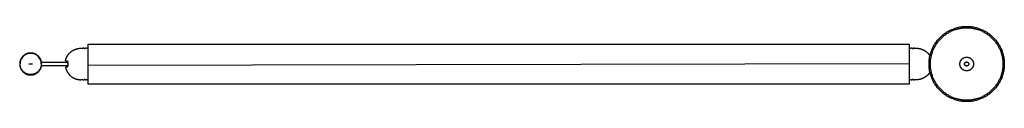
# Model space of a CAD drawing. Header units: millimetres. Extents: x 3513 to 4746, y 1100 to 3108.
# Tile 6 of 10: x 3513 to 4232, y 2675 to 2730. Entities that reach past the tile are written whole.
import ezdxf

# ---------------------------------------------------------------- set-up
doc = ezdxf.new("R2010")
doc.units = ezdxf.units.MM
doc.layers.add('Layer 01', color=7, linetype='Continuous')
doc.layers.add('Make2D$Visible$Curvas', color=7, linetype='Continuous')

msp = doc.modelspace()

# ---------------------------------------------------------------- linework, layer by layer
at = {"layer": 'Layer 01'}
msp.add_line((3562.55, 2701.67), (4162.55, 2702.77), dxfattribs=at)
at = {"layer": 'Make2D$Visible$Curvas', "color": 7, "lineweight": -3}
for points, weights, knots in [([(4176.99, 2702.44), (4176.99, 2729.94), (4204.49, 2729.94), (4231.99, 2729.94), (4231.99, 2702.44)], [1, 0.707106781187, 1, 0.707106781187, 1], [0, 0, 0, 43.196899, 43.196899, 86.393798, 86.393798, 86.393798]), ([(4177.99, 2702.44), (4177.99, 2728.94), (4204.49, 2728.94), (4230.99, 2728.94), (4230.99, 2702.44)], [1, 0.707106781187, 1, 0.707106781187, 1], [-83.252205, -83.252205, -83.252205, -41.626103, -41.626103, 0, 0, 0]), ([(3546.02, 2704.69), (3546.22, 2705.71), (3546.6, 2706.67), (3547.48, 2708.89), (3549.16, 2710.57), (3550.85, 2712.25), (3553.06, 2713.13), (3555.1, 2713.94), (3557.3, 2713.94)], [0.931934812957, 0.907122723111, 0.890165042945, 0.853553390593, 0.853553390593, 0.853553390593, 0.890165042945, 0.926776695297, 1], [2.355097, 2.355097, 2.355097, 4.387102, 4.387102, 9.150558, 9.150558, 13.914014, 13.914014, 18.301116, 18.301116, 18.301116]), ([(4167.8, 2713.94), (4169.99, 2713.94), (4172.03, 2713.13), (4174.24, 2712.25), (4175.93, 2710.57), (4176.92, 2709.58), (4177.64, 2708.39)], [1, 0.926776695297, 0.890165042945, 0.853553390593, 0.853553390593, 0.853553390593, 0.866140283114], [0, 0, 0, 4.387102, 4.387102, 9.150558, 9.150558, 11.943563, 11.943563, 11.943563]), ([(3528.64, 2702.44), (3528.64, 2710.47), (3520.61, 2710.47), (3512.58, 2710.47), (3512.58, 2702.44)], [1, 0.707106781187, 1, 0.707106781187, 1], [-25.227655, -25.227655, -25.227655, -12.613827, -12.613827, 0, 0, 0]), ([(4199.49, 2702.44), (4199.49, 2707.44), (4204.49, 2707.44), (4209.49, 2707.44), (4209.49, 2702.44)], [1, 0.707106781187, 1, 0.707106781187, 1], [-15.707963, -15.707963, -15.707963, -7.853982, -7.853982, 0, 0, 0]), ([(3512.58, 2702.44), (3512.58, 2694.41), (3520.61, 2694.41), (3528.64, 2694.41), (3528.64, 2702.44)], [1, 0.707106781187, 1, 0.707106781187, 1], [-25.227655, -25.227655, -25.227655, -12.613827, -12.613827, 0, 0, 0]), ([(3528.34, 2702.44), (3528.34, 2694.7), (3520.61, 2694.7), (3512.87, 2694.7), (3512.87, 2702.44)], [1, 0.707106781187, 1, 0.707106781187, 1], [-24.310286, -24.310286, -24.310286, -12.155143, -12.155143, 0, 0, 0]), ([(3546.02, 2700.19), (3546.22, 2699.17), (3546.6, 2698.21), (3546.8, 2697.7), (3547.05, 2697.22)], [0.931934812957, 0.907122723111, 0.890165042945, 0.88155206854, 0.874965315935], [2.355097, 2.355097, 2.355097, 4.387102, 4.387102, 5.507716, 5.507716, 5.507716]), ([(3562.55, 2701.91), (3562.55, 2702.05), (3562.55, 2702.34), (3562.55, 2702.63), (3562.55, 2702.77)], [1, 0.866025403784, 1, 0.866025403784, 1], [-1.047198, -1.047198, -1.047198, -0.523599, -0.523599, 0, 0, 0]), ([(4162.55, 2702.77), (4162.55, 2702.63), (4162.55, 2702.34), (4162.55, 2702.05), (4162.55, 2701.91)], [1, 0.866025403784, 1, 0.866025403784, 1], [-1.047198, -1.047198, -1.047198, -0.523599, -0.523599, 0, 0, 0]), ([(4231.99, 2702.44), (4231.99, 2674.94), (4204.49, 2674.94), (4176.99, 2674.94), (4176.99, 2702.44)], [1, 0.707106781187, 1, 0.707106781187, 1], [0, 0, 0, 43.196899, 43.196899, 86.393798, 86.393798, 86.393798]), ([(4230.99, 2702.44), (4230.99, 2675.94), (4204.49, 2675.94), (4177.99, 2675.94), (4177.99, 2702.44)], [1, 0.707106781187, 1, 0.707106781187, 1], [-83.252205, -83.252205, -83.252205, -41.626103, -41.626103, 0, 0, 0]), ([(4209.49, 2702.44), (4209.49, 2697.44), (4204.49, 2697.44), (4199.49, 2697.44), (4199.49, 2702.44)], [1, 0.707106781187, 1, 0.707106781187, 1], [-15.707963, -15.707963, -15.707963, -7.853982, -7.853982, 0, 0, 0]), ([(4202.99, 2702.44), (4202.99, 2703.94), (4204.49, 2703.94), (4205.99, 2703.94), (4205.99, 2702.44)], [1, 0.707106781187, 1, 0.707106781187, 1], [-4.712389, -4.712389, -4.712389, -2.356194, -2.356194, 0, 0, 0]), ([(4205.99, 2702.44), (4205.99, 2700.94), (4204.49, 2700.94), (4202.99, 2700.94), (4202.99, 2702.44)], [1, 0.707106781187, 1, 0.707106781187, 1], [-4.712389, -4.712389, -4.712389, -2.356194, -2.356194, 0, 0, 0]), ([(3547.05, 2697.22), (3547.88, 2695.6), (3549.16, 2694.31), (3550.85, 2692.62), (3553.06, 2691.75), (3555.1, 2690.94), (3557.3, 2690.94)], [0.874965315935, 0.853553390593, 0.853553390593, 0.853553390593, 0.890165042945, 0.926776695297, 1], [5.507716, 5.507716, 5.507716, 9.150558, 9.150558, 13.914014, 13.914014, 18.301116, 18.301116, 18.301116]), ([(4173.02, 2692.19), (4172.53, 2691.95), (4172.03, 2691.75), (4169.99, 2690.94), (4167.8, 2690.94)], [0.874965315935, 0.88155206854, 0.890165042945, 0.926776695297, 1], [12.7934, 12.7934, 12.7934, 13.914014, 13.914014, 18.301116, 18.301116, 18.301116]), ([(4177.64, 2696.49), (4176.92, 2695.29), (4175.93, 2694.31), (4174.64, 2693.02), (4173.02, 2692.19)], [0.86614030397, 0.853553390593, 0.853553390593, 0.853553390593, 0.874965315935], [6.357551, 6.357551, 6.357551, 9.150558, 9.150558, 12.7934, 12.7934, 12.7934])]:
    msp.add_rational_spline(points, weights, degree=2, knots=knots, dxfattribs=at)
for points, degree in [([(3557.3, 2713.94), (3558.8, 2713.94)], 1), ([(3559.57, 2713.88), (3559.71, 2713.87), (3559.86, 2713.87), (3560.01, 2713.87)], 3), ([(3561.3, 2713.94), (3562.55, 2713.94)], 1), ([(3562.55, 2716.97), (4162.55, 2716.97)], 1), ([(3562.55, 2716), (3562.55, 2716.47)], 1), ([(4162.55, 2716.47), (4162.55, 2716)], 1), ([(4162.55, 2713.94), (4163.8, 2713.94)], 1), ([(4165.08, 2713.87), (4165.23, 2713.87), (4165.38, 2713.87), (4165.52, 2713.88)], 3), ([(4166.2, 2713.93), (4166.26, 2713.94), (4166.3, 2713.94), (4166.3, 2713.94)], 3), ([(4166.3, 2713.94), (4167.8, 2713.94)], 1), ([(3519.21, 2702.44), (3522.01, 2702.44)], 1), ([(3562.55, 2702.77), (3562.55, 2703.01)], 1), ([(3562.55, 2701.67), (3562.55, 2701.91)], 1), ([(4162.55, 2703.01), (4162.55, 2702.77)], 1), ([(4162.55, 2701.91), (4162.55, 2701.67)], 1), ([(3558.8, 2690.94), (3557.3, 2690.94)], 1), ([(3560.52, 2691), (3560.38, 2691), (3560.23, 2691.01), (3560.08, 2691.01)], 3), ([(3561.3, 2690.94), (3561.3, 2690.94), (3561.26, 2690.94), (3561.2, 2690.95)], 3), ([(3562.55, 2690.94), (3561.3, 2690.94)], 1), ([(4163.8, 2690.94), (4162.55, 2690.94)], 1), ([(4165.01, 2691.01), (4164.86, 2691.01), (4164.71, 2691), (4164.57, 2691)], 3), ([(4167.8, 2690.94), (4166.3, 2690.94)], 1), ([(3562.55, 2688.2), (3562.55, 2688.68)], 1), ([(4162.55, 2687.7), (3562.55, 2687.7)], 1), ([(4162.55, 2688.68), (4162.55, 2688.2)], 1)]:
    msp.add_open_spline(points, degree=degree, dxfattribs=at)
for points, knots in [([(3558.8, 2713.94), (3558.8, 2713.94), (3558.83, 2713.94), (3558.89, 2713.93), (3558.89, 2713.93), (3558.89, 2713.93)], [0, 0, 0, 0, 0.494393, 0.494393, 0.4943976, 0.4943976, 0.4943976, 0.4943976]), ([(3561.3, 2713.94), (3561.3, 2713.94), (3561.26, 2713.94), (3561.14, 2713.92), (3561.04, 2713.91), (3560.81, 2713.9), (3560.68, 2713.89), (3560.37, 2713.87), (3560.21, 2713.87), (3559.96, 2713.87), (3559.88, 2713.87), (3559.72, 2713.88), (3559.64, 2713.88), (3559.42, 2713.89), (3559.28, 2713.9), (3559.05, 2713.91), (3558.95, 2713.92), (3558.86, 2713.93), (3558.84, 2713.93), (3558.8, 2713.94), (3558.8, 2713.94), (3558.8, 2713.94)], [0, 0, 0, 0, 0.493806, 0.493806, 0.987612, 0.987612, 1.481418, 1.481418, 1.975223, 1.975223, 2.222126, 2.222126, 2.469029, 2.469029, 2.962835, 2.962835, 3.456641, 3.456641, 3.703544, 3.703544, 3.950447, 3.950447, 3.950447, 3.950447]), ([(3560.05, 2713.87), (3560.21, 2713.87), (3560.37, 2713.87), (3560.52, 2713.88), (3560.52, 2713.88), (3560.52, 2713.88)], [1.9821055, 1.9821055, 1.9821055, 1.9821055, 2.4719652, 2.4719652, 2.4727442, 2.4727442, 2.4727442, 2.4727442]), ([(4166.3, 2713.94), (4166.3, 2713.94), (4166.29, 2713.94), (4166.26, 2713.93), (4166.23, 2713.93), (4166.14, 2713.92), (4166.05, 2713.91), (4165.81, 2713.9), (4165.68, 2713.89), (4165.45, 2713.88), (4165.37, 2713.88), (4165.21, 2713.87), (4165.13, 2713.87), (4164.88, 2713.87), (4164.72, 2713.87), (4164.42, 2713.89), (4164.28, 2713.9), (4164.05, 2713.91), (4163.95, 2713.92), (4163.83, 2713.94), (4163.8, 2713.94), (4163.8, 2713.94)], [0, 0, 0, 0, 0.246903, 0.246903, 0.493806, 0.493806, 0.987612, 0.987612, 1.481418, 1.481418, 1.728321, 1.728321, 1.975223, 1.975223, 2.469029, 2.469029, 2.962835, 2.962835, 3.456641, 3.456641, 3.950447, 3.950447, 3.950447, 3.950447]), ([(4164.57, 2713.88), (4164.57, 2713.88), (4164.57, 2713.88), (4164.72, 2713.87), (4164.88, 2713.87), (4165.04, 2713.87)], [1.4824008, 1.4824008, 1.4824008, 1.4824008, 1.4831791, 1.4831791, 1.9730412, 1.9730412, 1.9730412, 1.9730412]), ([(3528.34, 2702.44), (3528.34, 2703.46), (3528.14, 2704.46), (3527.37, 2706.34), (3526.8, 2707.19), (3525.36, 2708.63), (3524.51, 2709.2), (3522.63, 2709.98), (3521.62, 2710.18), (3519.59, 2710.18), (3518.58, 2709.98), (3516.71, 2709.2), (3515.85, 2708.63), (3514.42, 2707.19), (3513.85, 2706.34), (3513.07, 2704.46), (3512.87, 2703.46), (3512.87, 2702.44)], [0, 0, 0, 0, 3.038786, 3.038786, 6.077571, 6.077571, 9.116357, 9.116357, 12.155143, 12.155143, 15.193929, 15.193929, 18.232714, 18.232714, 21.2715, 21.2715, 24.310286, 24.310286, 24.310286, 24.310286]), ([(3528.22, 2703.84), (3528.4, 2703.84), (3528.58, 2703.84), (3528.77, 2703.84), (3529.12, 2703.84), (3529.47, 2703.84), (3529.83, 2703.84), (3530.52, 2703.84), (3531.23, 2703.84), (3531.95, 2703.84), (3532.29, 2703.84), (3532.64, 2703.84), (3532.99, 2703.84), (3533.32, 2703.84), (3533.66, 2703.84), (3534, 2703.84), (3534.32, 2703.84), (3534.65, 2703.84), (3534.98, 2703.84), (3535.13, 2703.84), (3535.29, 2703.84), (3535.45, 2703.84), (3535.6, 2703.84), (3535.75, 2703.84), (3535.91, 2703.84), (3536.05, 2703.84), (3536.2, 2703.84), (3536.35, 2703.84), (3536.49, 2703.84), (3536.64, 2703.84), (3536.78, 2703.84), (3536.92, 2703.84), (3537.06, 2703.84), (3537.2, 2703.84), (3537.33, 2703.84), (3537.47, 2703.84), (3537.61, 2703.84), (3537.74, 2703.84), (3537.87, 2703.84), (3538, 2703.84), (3538.12, 2703.84), (3538.25, 2703.84), (3538.37, 2703.84), (3538.49, 2703.84), (3538.61, 2703.84), (3538.73, 2703.84), (3538.84, 2703.84), (3538.95, 2703.84), (3539.07, 2703.84), (3539.18, 2703.84), (3539.28, 2703.84), (3539.39, 2703.84), (3539.5, 2703.84), (3539.6, 2703.84), (3539.7, 2703.84), (3539.8, 2703.84), (3539.9, 2703.84), (3540, 2703.84), (3540.09, 2703.84), (3540.18, 2703.84), (3540.28, 2703.84), (3540.37, 2703.84), (3540.45, 2703.84), (3540.54, 2703.84), (3540.63, 2703.84), (3540.71, 2703.84), (3540.79, 2703.84), (3540.87, 2703.84), (3540.95, 2703.84), (3541.03, 2703.84), (3541.11, 2703.84), (3541.18, 2703.84), (3541.26, 2703.84), (3541.33, 2703.84), (3541.4, 2703.84), (3541.47, 2703.84), (3541.54, 2703.84), (3541.61, 2703.84), (3541.68, 2703.84), (3541.74, 2703.84), (3541.8, 2703.84), (3541.87, 2703.84), (3541.93, 2703.84), (3541.99, 2703.84), (3542.05, 2703.84), (3542.1, 2703.84), (3542.16, 2703.84), (3542.21, 2703.84), (3542.27, 2703.84), (3542.32, 2703.84), (3542.37, 2703.84), (3542.42, 2703.84), (3542.47, 2703.84), (3542.52, 2703.84), (3542.57, 2703.84), (3542.62, 2703.84), (3542.66, 2703.84), (3542.71, 2703.84), (3542.75, 2703.84), (3542.79, 2703.84), (3542.84, 2703.84), (3542.88, 2703.84), (3542.92, 2703.84), (3542.96, 2703.84), (3542.99, 2703.84), (3543.03, 2703.84), (3543.07, 2703.84), (3543.1, 2703.84), (3543.14, 2703.84), (3543.17, 2703.84), (3543.21, 2703.84), (3543.24, 2703.84), (3543.27, 2703.84), (3543.3, 2703.84), (3543.34, 2703.84), (3543.37, 2703.84), (3543.39, 2703.84), (3543.42, 2703.84), (3543.45, 2703.84), (3543.48, 2703.84), (3543.51, 2703.84), (3543.53, 2703.84), (3543.56, 2703.84), (3543.59, 2703.84), (3543.61, 2703.84), (3543.63, 2703.84), (3543.66, 2703.84), (3543.67, 2703.84), (3543.68, 2703.84), (3543.69, 2703.84), (3543.7, 2703.84), (3543.71, 2703.84), (3543.73, 2703.84), (3543.74, 2703.84), (3543.75, 2703.84), (3543.76, 2703.84), (3543.77, 2703.84), (3543.78, 2703.84), (3543.79, 2703.84), (3543.8, 2703.84), (3543.81, 2703.84), (3543.82, 2703.84), (3543.83, 2703.84), (3543.84, 2703.84), (3543.85, 2703.84), (3543.86, 2703.84), (3543.87, 2703.84), (3543.88, 2703.84), (3543.89, 2703.84), (3543.9, 2703.84), (3543.91, 2703.84), (3543.92, 2703.84), (3543.93, 2703.84), (3543.94, 2703.84), (3543.95, 2703.84), (3543.96, 2703.84), (3543.97, 2703.84), (3543.98, 2703.84), (3543.98, 2703.84), (3543.99, 2703.84), (3544, 2703.84), (3544.01, 2703.84), (3544.02, 2703.84), (3544.03, 2703.84), (3544.04, 2703.84), (3544.05, 2703.84), (3544.05, 2703.84), (3544.06, 2703.84), (3544.07, 2703.84), (3544.08, 2703.84), (3544.09, 2703.84), (3544.1, 2703.84), (3544.11, 2703.84), (3544.11, 2703.84), (3544.12, 2703.84), (3544.14, 2703.84), (3544.16, 2703.84), (3544.17, 2703.84), (3544.18, 2703.84), (3544.19, 2703.84), (3544.2, 2703.84), (3544.21, 2703.84), (3544.21, 2703.84), (3544.22, 2703.84), (3544.23, 2703.84), (3544.24, 2703.84), (3544.25, 2703.84), (3544.26, 2703.84), (3544.27, 2703.84), (3544.27, 2703.84), (3544.28, 2703.84), (3544.29, 2703.84), (3544.3, 2703.84), (3544.31, 2703.84), (3544.32, 2703.84), (3544.32, 2703.84), (3544.34, 2703.84), (3544.36, 2703.84), (3544.38, 2703.84), (3544.39, 2703.84), (3544.41, 2703.84), (3544.43, 2703.84), (3544.45, 2703.84), (3544.47, 2703.84), (3544.48, 2703.84), (3544.5, 2703.84), (3544.52, 2703.84), (3544.54, 2703.84), (3544.56, 2703.84), (3544.58, 2703.84), (3544.6, 2703.84), (3544.62, 2703.84), (3544.64, 2703.84), (3544.66, 2703.84), (3544.68, 2703.84), (3544.7, 2703.84), (3544.73, 2703.84), (3544.75, 2703.84), (3544.77, 2703.84), (3544.79, 2703.84), (3544.81, 2703.84), (3544.84, 2703.84), (3544.86, 2703.84), (3544.89, 2703.84), (3544.91, 2703.84), (3544.94, 2703.84), (3544.96, 2703.84), (3544.99, 2703.84), (3545.02, 2703.84), (3545.04, 2703.84), (3545.07, 2703.84), (3545.1, 2703.84), (3545.13, 2703.84), (3545.16, 2703.84), (3545.19, 2703.84), (3545.22, 2703.84), (3545.25, 2703.84), (3545.28, 2703.84), (3545.32, 2703.84), (3545.35, 2703.84), (3545.38, 2703.84), (3545.42, 2703.84), (3545.45, 2703.84), (3545.49, 2703.84), (3545.52, 2703.84), (3545.56, 2703.84), (3545.6, 2703.84), (3545.64, 2703.84), (3545.68, 2703.84), (3545.72, 2703.84), (3545.76, 2703.84), (3545.8, 2703.84), (3545.84, 2703.84), (3545.88, 2703.84), (3545.93, 2703.84), (3545.97, 2703.84), (3546.02, 2703.84), (3546.06, 2703.84), (3546.11, 2703.84), (3546.16, 2703.84), (3546.21, 2703.84), (3546.25, 2703.84), (3546.31, 2703.84), (3546.36, 2703.84), (3546.41, 2703.84), (3546.46, 2703.84), (3546.52, 2703.84), (3546.57, 2703.84), (3546.63, 2703.84), (3546.69, 2703.84), (3546.74, 2703.84), (3546.8, 2703.84), (3546.86, 2703.84), (3546.92, 2703.84), (3546.99, 2703.84), (3547.05, 2703.84), (3547.11, 2703.84), (3547.18, 2703.84), (3547.25, 2703.84), (3547.31, 2703.84), (3547.38, 2703.84), (3547.45, 2703.84), (3547.52, 2703.84), (3547.57, 2703.84), (3547.62, 2703.84), (3547.68, 2703.84)], [610.899276, 610.899276, 610.899276, 610.899276, 636.372168, 636.372168, 636.372168, 684.353799, 684.353799, 684.353799, 776.355722, 776.355722, 776.355722, 819.9316, 819.9316, 819.9316, 861.596065, 861.596065, 861.596065, 901.126252, 901.126252, 901.126252, 920.021618, 920.021618, 920.021618, 938.300596, 938.300596, 938.300596, 955.935546, 955.935546, 955.935546, 972.898588, 972.898588, 972.898588, 989.332667, 989.332667, 989.332667, 1005.362487, 1005.362487, 1005.362487, 1020.653488, 1020.653488, 1020.653488, 1035.220158, 1035.220158, 1035.220158, 1049.080863, 1049.080863, 1049.080863, 1062.254501, 1062.254501, 1062.254501, 1074.756858, 1074.756858, 1074.756858, 1086.607229, 1086.607229, 1086.607229, 1097.822766, 1097.822766, 1097.822766, 1108.421228, 1108.421228, 1108.421228, 1118.420891, 1118.420891, 1118.420891, 1127.839462, 1127.839462, 1127.839462, 1136.694422, 1136.694422, 1136.694422, 1145.004074, 1145.004074, 1145.004074, 1152.785933, 1152.785933, 1152.785933, 1160.05634, 1160.05634, 1160.05634, 1166.833784, 1166.833784, 1166.833784, 1173.137703, 1173.137703, 1173.137703, 1178.986097, 1178.986097, 1178.986097, 1184.392436, 1184.392436, 1184.392436, 1189.378596, 1189.378596, 1189.378596, 1193.96211, 1193.96211, 1193.96211, 1198.159332, 1198.159332, 1198.159332, 1201.989207, 1201.989207, 1201.989207, 1205.467205, 1205.467205, 1205.467205, 1208.615783, 1208.615783, 1208.615783, 1211.447362, 1211.447362, 1211.447362, 1213.982076, 1213.982076, 1213.982076, 1216.238962, 1216.238962, 1216.238962, 1218.234192, 1218.234192, 1218.234192, 1219.984656, 1219.984656, 1219.984656, 1221.51192, 1221.51192, 1221.51192, 1222.19558, 1222.19558, 1222.19558, 1222.829196, 1222.829196, 1222.829196, 1223.416837, 1223.416837, 1223.416837, 1223.957547, 1223.957547, 1223.957547, 1224.455645, 1224.455645, 1224.455645, 1224.912956, 1224.912956, 1224.912956, 1225.332373, 1225.332373, 1225.332373, 1225.715688, 1225.715688, 1225.715688, 1226.063313, 1226.063313, 1226.063313, 1226.37914, 1226.37914, 1226.37914, 1226.666066, 1226.666066, 1226.666066, 1226.925538, 1226.925538, 1226.925538, 1227.160708, 1227.160708, 1227.160708, 1227.37219, 1227.37219, 1227.37219, 1227.561537, 1227.561537, 1227.561537, 1227.73497, 1227.73497, 1227.73497, 1228.031099, 1228.031099, 1228.031099, 1228.160568, 1228.160568, 1228.160568, 1228.281412, 1228.281412, 1228.281412, 1228.394893, 1228.394893, 1228.394893, 1228.502468, 1228.502468, 1228.502468, 1228.607175, 1228.607175, 1228.607175, 1228.710528, 1228.710528, 1228.710528, 1228.91269, 1228.91269, 1228.91269, 1229.109617, 1229.109617, 1229.109617, 1229.299911, 1229.299911, 1229.299911, 1229.484871, 1229.484871, 1229.484871, 1229.665839, 1229.665839, 1229.665839, 1229.841996, 1229.841996, 1229.841996, 1230.013056, 1230.013056, 1230.013056, 1230.179145, 1230.179145, 1230.179145, 1230.343696, 1230.343696, 1230.343696, 1230.50347, 1230.50347, 1230.50347, 1230.660855, 1230.660855, 1230.660855, 1230.815093, 1230.815093, 1230.815093, 1230.967733, 1230.967733, 1230.967733, 1231.120958, 1231.120958, 1231.120958, 1231.271524, 1231.271524, 1231.271524, 1231.422426, 1231.422426, 1231.422426, 1231.574414, 1231.574414, 1231.574414, 1231.72809, 1231.72809, 1231.72809, 1231.882856, 1231.882856, 1231.882856, 1232.041523, 1232.041523, 1232.041523, 1232.204336, 1232.204336, 1232.204336, 1232.370614, 1232.370614, 1232.370614, 1232.542199, 1232.542199, 1232.542199, 1232.720811, 1232.720811, 1232.720811, 1232.902435, 1232.902435, 1232.902435, 1233.092927, 1233.092927, 1233.092927, 1233.292969, 1233.292969, 1233.292969, 1233.497177, 1233.497177, 1233.497177, 1233.711979, 1233.711979, 1233.711979, 1233.869305, 1233.869305, 1233.869305, 1233.869305]), ([(3547.68, 2701.04), (3547.62, 2701.04), (3547.57, 2701.04), (3547.52, 2701.04), (3547.45, 2701.04), (3547.38, 2701.04), (3547.31, 2701.04), (3547.25, 2701.04), (3547.18, 2701.04), (3547.11, 2701.04), (3547.05, 2701.04), (3546.99, 2701.04), (3546.92, 2701.04), (3546.86, 2701.04), (3546.8, 2701.04), (3546.74, 2701.04), (3546.69, 2701.04), (3546.63, 2701.04), (3546.57, 2701.04), (3546.52, 2701.04), (3546.46, 2701.04), (3546.41, 2701.04), (3546.36, 2701.04), (3546.31, 2701.04), (3546.25, 2701.04), (3546.21, 2701.04), (3546.16, 2701.04), (3546.11, 2701.04), (3546.06, 2701.04), (3546.02, 2701.04), (3545.97, 2701.04), (3545.93, 2701.04), (3545.88, 2701.04), (3545.84, 2701.04), (3545.8, 2701.04), (3545.76, 2701.04), (3545.72, 2701.04), (3545.68, 2701.04), (3545.64, 2701.04), (3545.6, 2701.04), (3545.56, 2701.04), (3545.52, 2701.04), (3545.49, 2701.04), (3545.45, 2701.04), (3545.42, 2701.04), (3545.38, 2701.04), (3545.35, 2701.04), (3545.32, 2701.04), (3545.28, 2701.04), (3545.25, 2701.04), (3545.22, 2701.04), (3545.19, 2701.04), (3545.16, 2701.04), (3545.13, 2701.04), (3545.1, 2701.04), (3545.07, 2701.04), (3545.04, 2701.04), (3545.02, 2701.04), (3544.99, 2701.04), (3544.96, 2701.04), (3544.94, 2701.04), (3544.91, 2701.04), (3544.89, 2701.04), (3544.86, 2701.04), (3544.84, 2701.04), (3544.81, 2701.04), (3544.79, 2701.04), (3544.77, 2701.04), (3544.75, 2701.04), (3544.73, 2701.04), (3544.7, 2701.04), (3544.68, 2701.04), (3544.66, 2701.04), (3544.64, 2701.04), (3544.62, 2701.04), (3544.6, 2701.04), (3544.58, 2701.04), (3544.56, 2701.04), (3544.54, 2701.04), (3544.52, 2701.04), (3544.5, 2701.04), (3544.48, 2701.04), (3544.47, 2701.04), (3544.45, 2701.04), (3544.43, 2701.04), (3544.41, 2701.04), (3544.39, 2701.04), (3544.38, 2701.04), (3544.36, 2701.04), (3544.34, 2701.04), (3544.32, 2701.04), (3544.32, 2701.04), (3544.31, 2701.04), (3544.3, 2701.04), (3544.29, 2701.04), (3544.28, 2701.04), (3544.27, 2701.04), (3544.27, 2701.04), (3544.26, 2701.04), (3544.25, 2701.04), (3544.24, 2701.04), (3544.23, 2701.04), (3544.22, 2701.04), (3544.21, 2701.04), (3544.21, 2701.04), (3544.2, 2701.04), (3544.19, 2701.04), (3544.18, 2701.04), (3544.17, 2701.04), (3544.16, 2701.04), (3544.14, 2701.04), (3544.12, 2701.04), (3544.11, 2701.04), (3544.11, 2701.04), (3544.1, 2701.04), (3544.09, 2701.04), (3544.08, 2701.04), (3544.07, 2701.04), (3544.06, 2701.04), (3544.05, 2701.04), (3544.05, 2701.04), (3544.04, 2701.04), (3544.03, 2701.04), (3544.02, 2701.04), (3544.01, 2701.04), (3544, 2701.04), (3543.99, 2701.04), (3543.98, 2701.04), (3543.98, 2701.04), (3543.97, 2701.04), (3543.96, 2701.04), (3543.95, 2701.04), (3543.94, 2701.04), (3543.93, 2701.04), (3543.92, 2701.04), (3543.91, 2701.04), (3543.9, 2701.04), (3543.89, 2701.04), (3543.88, 2701.04), (3543.87, 2701.04), (3543.86, 2701.04), (3543.85, 2701.04), (3543.84, 2701.04), (3543.83, 2701.04), (3543.82, 2701.04), (3543.81, 2701.04), (3543.8, 2701.04), (3543.79, 2701.04), (3543.78, 2701.04), (3543.77, 2701.04), (3543.76, 2701.04), (3543.75, 2701.04), (3543.74, 2701.04), (3543.73, 2701.04), (3543.71, 2701.04), (3543.7, 2701.04), (3543.69, 2701.04), (3543.68, 2701.04), (3543.67, 2701.04), (3543.66, 2701.04), (3543.63, 2701.04), (3543.61, 2701.04), (3543.59, 2701.04), (3543.56, 2701.04), (3543.53, 2701.04), (3543.51, 2701.04), (3543.48, 2701.04), (3543.45, 2701.04), (3543.42, 2701.04), (3543.39, 2701.04), (3543.37, 2701.04), (3543.34, 2701.04), (3543.3, 2701.04), (3543.27, 2701.04), (3543.24, 2701.04), (3543.21, 2701.04), (3543.17, 2701.04), (3543.14, 2701.04), (3543.1, 2701.04), (3543.07, 2701.04), (3543.03, 2701.04), (3542.99, 2701.04), (3542.96, 2701.04), (3542.92, 2701.04), (3542.88, 2701.04), (3542.84, 2701.04), (3542.79, 2701.04), (3542.75, 2701.04), (3542.71, 2701.04), (3542.66, 2701.04), (3542.62, 2701.04), (3542.57, 2701.04), (3542.52, 2701.04), (3542.47, 2701.04), (3542.42, 2701.04), (3542.37, 2701.04), (3542.32, 2701.04), (3542.27, 2701.04), (3542.21, 2701.04), (3542.16, 2701.04), (3542.1, 2701.04), (3542.05, 2701.04), (3541.99, 2701.04), (3541.93, 2701.04), (3541.87, 2701.04), (3541.8, 2701.04), (3541.74, 2701.04), (3541.68, 2701.04), (3541.61, 2701.04), (3541.54, 2701.04), (3541.47, 2701.04), (3541.4, 2701.04), (3541.33, 2701.04), (3541.26, 2701.04), (3541.18, 2701.04), (3541.11, 2701.04), (3541.03, 2701.04), (3540.95, 2701.04), (3540.87, 2701.04), (3540.79, 2701.04), (3540.71, 2701.04), (3540.63, 2701.04), (3540.54, 2701.04), (3540.45, 2701.04), (3540.37, 2701.04), (3540.28, 2701.04), (3540.18, 2701.04), (3540.09, 2701.04), (3540, 2701.04), (3539.9, 2701.04), (3539.8, 2701.04), (3539.7, 2701.04), (3539.6, 2701.04), (3539.5, 2701.04), (3539.39, 2701.04), (3539.28, 2701.04), (3539.18, 2701.04), (3539.07, 2701.04), (3538.95, 2701.04), (3538.84, 2701.04), (3538.73, 2701.04), (3538.61, 2701.04), (3538.49, 2701.04), (3538.37, 2701.04), (3538.25, 2701.04), (3538.12, 2701.04), (3538, 2701.04), (3537.87, 2701.04), (3537.74, 2701.04), (3537.61, 2701.04), (3537.47, 2701.04), (3537.33, 2701.04), (3537.2, 2701.04), (3537.06, 2701.04), (3536.92, 2701.04), (3536.78, 2701.04), (3536.64, 2701.04), (3536.49, 2701.04), (3536.35, 2701.04), (3536.2, 2701.04), (3536.05, 2701.04), (3535.91, 2701.04), (3535.75, 2701.04), (3535.6, 2701.04), (3535.45, 2701.04), (3535.29, 2701.04), (3535.13, 2701.04), (3534.98, 2701.04), (3534.65, 2701.04), (3534.32, 2701.04), (3534, 2701.04), (3533.66, 2701.04), (3533.32, 2701.04), (3532.99, 2701.04), (3532.64, 2701.04), (3532.29, 2701.04), (3531.95, 2701.04), (3531.23, 2701.04), (3530.52, 2701.04), (3529.83, 2701.04), (3529.47, 2701.04), (3529.12, 2701.04), (3528.77, 2701.04), (3528.58, 2701.04), (3528.4, 2701.04), (3528.22, 2701.04)], [3.635039, 3.635039, 3.635039, 3.635039, 3.79236, 3.79236, 3.79236, 4.007163, 4.007163, 4.007163, 4.21137, 4.21137, 4.21137, 4.411413, 4.411413, 4.411413, 4.601905, 4.601905, 4.601905, 4.783529, 4.783529, 4.783529, 4.96214, 4.96214, 4.96214, 5.133725, 5.133725, 5.133725, 5.300003, 5.300003, 5.300003, 5.462817, 5.462817, 5.462817, 5.621484, 5.621484, 5.621484, 5.776249, 5.776249, 5.776249, 5.929925, 5.929925, 5.929925, 6.081913, 6.081913, 6.081913, 6.232815, 6.232815, 6.232815, 6.383382, 6.383382, 6.383382, 6.536607, 6.536607, 6.536607, 6.689247, 6.689247, 6.689247, 6.843485, 6.843485, 6.843485, 7.00087, 7.00087, 7.00087, 7.160644, 7.160644, 7.160644, 7.325195, 7.325195, 7.325195, 7.491284, 7.491284, 7.491284, 7.662344, 7.662344, 7.662344, 7.8385, 7.8385, 7.8385, 8.019469, 8.019469, 8.019469, 8.204429, 8.204429, 8.204429, 8.394722, 8.394722, 8.394722, 8.591649, 8.591649, 8.591649, 8.793812, 8.793812, 8.793812, 8.897165, 8.897165, 8.897165, 9.001872, 9.001872, 9.001872, 9.109447, 9.109447, 9.109447, 9.222928, 9.222928, 9.222928, 9.343772, 9.343772, 9.343772, 9.47324, 9.47324, 9.47324, 9.76937, 9.76937, 9.76937, 9.942802, 9.942802, 9.942802, 10.13215, 10.13215, 10.13215, 10.343632, 10.343632, 10.343632, 10.578802, 10.578802, 10.578802, 10.838274, 10.838274, 10.838274, 11.125199, 11.125199, 11.125199, 11.441026, 11.441026, 11.441026, 11.788651, 11.788651, 11.788651, 12.171967, 12.171967, 12.171967, 12.591384, 12.591384, 12.591384, 13.048694, 13.048694, 13.048694, 13.546793, 13.546793, 13.546793, 14.087503, 14.087503, 14.087503, 14.675144, 14.675144, 14.675144, 15.308759, 15.308759, 15.308759, 15.99242, 15.99242, 15.99242, 17.519684, 17.519684, 17.519684, 19.270147, 19.270147, 19.270147, 21.265378, 21.265378, 21.265378, 23.522263, 23.522263, 23.522263, 26.056977, 26.056977, 26.056977, 28.888557, 28.888557, 28.888557, 32.037135, 32.037135, 32.037135, 35.515133, 35.515133, 35.515133, 39.345008, 39.345008, 39.345008, 43.54223, 43.54223, 43.54223, 48.125744, 48.125744, 48.125744, 53.111904, 53.111904, 53.111904, 58.518242, 58.518242, 58.518242, 64.366637, 64.366637, 64.366637, 70.670556, 70.670556, 70.670556, 77.447999, 77.447999, 77.447999, 84.718406, 84.718406, 84.718406, 92.500266, 92.500266, 92.500266, 100.809918, 100.809918, 100.809918, 109.664878, 109.664878, 109.664878, 119.083449, 119.083449, 119.083449, 129.083112, 129.083112, 129.083112, 139.681574, 139.681574, 139.681574, 150.897111, 150.897111, 150.897111, 162.747482, 162.747482, 162.747482, 175.249839, 175.249839, 175.249839, 188.423477, 188.423477, 188.423477, 202.284181, 202.284181, 202.284181, 216.850852, 216.850852, 216.850852, 232.141853, 232.141853, 232.141853, 248.171672, 248.171672, 248.171672, 264.605751, 264.605751, 264.605751, 281.568794, 281.568794, 281.568794, 299.203743, 299.203743, 299.203743, 317.482721, 317.482721, 317.482721, 336.378087, 336.378087, 336.378087, 375.908275, 375.908275, 375.908275, 417.57274, 417.57274, 417.57274, 461.148617, 461.148617, 461.148617, 553.150541, 553.150541, 553.150541, 601.132171, 601.132171, 601.132171, 626.605019, 626.605019, 626.605019, 626.605019]), ([(3547.78, 2702.89), (3547.78, 2703.01), (3547.78, 2703.14), (3547.76, 2703.38), (3547.75, 2703.5), (3547.69, 2703.83), (3547.62, 2704.03), (3547.51, 2704.27), (3547.47, 2704.35), (3547.38, 2704.47), (3547.34, 2704.52), (3547.24, 2704.6), (3547.19, 2704.64), (3547.09, 2704.68), (3547.04, 2704.69), (3546.99, 2704.69)], [0, 0, 0, 0, 0.37557, 0.37557, 0.75114, 0.75114, 1.502279, 1.502279, 1.877849, 1.877849, 2.253419, 2.253419, 2.628989, 2.628989, 3.004559, 3.004559, 3.004559, 3.004559]), ([(3546.99, 2704.69), (3547.09, 2704.69), (3547.19, 2704.65), (3547.38, 2704.48), (3547.47, 2704.36), (3547.59, 2704.11), (3547.62, 2704.02), (3547.68, 2703.83), (3547.71, 2703.72), (3547.75, 2703.5), (3547.76, 2703.38), (3547.78, 2703.14), (3547.78, 2703.02), (3547.78, 2702.89)], [0, 0, 0, 0, 0.751676, 0.751676, 1.503353, 1.503353, 1.879191, 1.879191, 2.255029, 2.255029, 2.630868, 2.630868, 3.006706, 3.006706, 3.006706, 3.006706]), ([(3547.78, 2701.99), (3547.78, 2701.86), (3547.78, 2701.74), (3547.76, 2701.5), (3547.75, 2701.38), (3547.69, 2701.04), (3547.62, 2700.85), (3547.51, 2700.6), (3547.47, 2700.53), (3547.38, 2700.41), (3547.34, 2700.36), (3547.24, 2700.27), (3547.19, 2700.24), (3547.09, 2700.2), (3547.04, 2700.19), (3546.99, 2700.19)], [0, 0, 0, 0, 0.37557, 0.37557, 0.75114, 0.75114, 1.502279, 1.502279, 1.877849, 1.877849, 2.253419, 2.253419, 2.628989, 2.628989, 3.004559, 3.004559, 3.004559, 3.004559]), ([(3546.99, 2700.19), (3547.09, 2700.19), (3547.19, 2700.23), (3547.38, 2700.4), (3547.47, 2700.52), (3547.59, 2700.76), (3547.62, 2700.85), (3547.68, 2701.05), (3547.71, 2701.15), (3547.75, 2701.38), (3547.76, 2701.5), (3547.78, 2701.74), (3547.78, 2701.86), (3547.78, 2701.99)], [0, 0, 0, 0, 0.751676, 0.751676, 1.503353, 1.503353, 1.879191, 1.879191, 2.255029, 2.255029, 2.630868, 2.630868, 3.006706, 3.006706, 3.006706, 3.006706]), ([(3558.8, 2690.94), (3558.8, 2690.94), (3558.83, 2690.94), (3558.95, 2690.96), (3559.05, 2690.96), (3559.28, 2690.98), (3559.42, 2690.99), (3559.72, 2691), (3559.88, 2691.01), (3560.13, 2691.01), (3560.21, 2691.01), (3560.37, 2691), (3560.45, 2691), (3560.68, 2690.99), (3560.81, 2690.98), (3561.05, 2690.96), (3561.14, 2690.96), (3561.23, 2690.95), (3561.26, 2690.94), (3561.29, 2690.94), (3561.3, 2690.94), (3561.3, 2690.94)], [0, 0, 0, 0, 0.493806, 0.493806, 0.987612, 0.987612, 1.481418, 1.481418, 1.975223, 1.975223, 2.222126, 2.222126, 2.469029, 2.469029, 2.962835, 2.962835, 3.456641, 3.456641, 3.703544, 3.703544, 3.950447, 3.950447, 3.950447, 3.950447]), ([(3560.04, 2691.01), (3559.88, 2691.01), (3559.72, 2691), (3559.57, 2691), (3559.57, 2691), (3559.57, 2691)], [1.9821028, 1.9821028, 1.9821028, 1.9821028, 2.4719652, 2.4719652, 2.4727436, 2.4727436, 2.4727436, 2.4727436]), ([(4163.8, 2690.94), (4163.8, 2690.94), (4163.8, 2690.94), (4163.84, 2690.94), (4163.86, 2690.95), (4163.95, 2690.96), (4164.05, 2690.96), (4164.28, 2690.98), (4164.42, 2690.99), (4164.64, 2691), (4164.72, 2691), (4164.88, 2691.01), (4164.96, 2691.01), (4165.21, 2691.01), (4165.37, 2691), (4165.68, 2690.99), (4165.81, 2690.98), (4166.04, 2690.96), (4166.14, 2690.96), (4166.26, 2690.94), (4166.3, 2690.94), (4166.3, 2690.94)], [0, 0, 0, 0, 0.246903, 0.246903, 0.493806, 0.493806, 0.987612, 0.987612, 1.481418, 1.481418, 1.728321, 1.728321, 1.975223, 1.975223, 2.469029, 2.469029, 2.962835, 2.962835, 3.456641, 3.456641, 3.950447, 3.950447, 3.950447, 3.950447]), ([(4163.89, 2690.95), (4163.89, 2690.95), (4163.89, 2690.95), (4163.83, 2690.94), (4163.8, 2690.94), (4163.8, 2690.94)], [3.4607483, 3.4607483, 3.4607483, 3.4607483, 3.4607513, 3.4607513, 3.9551444, 3.9551444, 3.9551444, 3.9551444]), ([(4165.52, 2691), (4165.52, 2691), (4165.52, 2691), (4165.37, 2691), (4165.21, 2691.01), (4165.05, 2691.01)], [1.4823957, 1.4823957, 1.4823957, 1.4823957, 1.4831791, 1.4831791, 1.973039, 1.973039, 1.973039, 1.973039])]:
    msp.add_open_spline(points, degree=3, knots=knots, dxfattribs=at)
for points, weights in [([(3562.55, 2716.47), (3562.55, 2716.97), (3562.55, 2716.97)], [1, 0.707106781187, 1]), ([(3562.55, 2703.01), (3562.55, 2707.34), (3562.55, 2716)], [1, 0.866025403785, 1]), ([(4162.55, 2716.97), (4162.55, 2716.97), (4162.55, 2716.47)], [1, 0.707106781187, 1]), ([(4162.55, 2716), (4162.55, 2707.34), (4162.55, 2703.01)], [1, 0.866025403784, 1]), ([(3546.02, 2704.69), (3546.02, 2704.69), (3546.99, 2704.69)], [1, 0.978210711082, 1]), ([(3546.99, 2700.19), (3546.02, 2700.19), (3546.02, 2700.19)], [1, 0.978210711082, 1]), ([(3547.78, 2702.89), (3547.77, 2702.66), (3547.77, 2702.44)], [1, 0.999792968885, 1]), ([(3547.77, 2702.44), (3547.77, 2702.21), (3547.78, 2701.99)], [1, 0.999792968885, 1]), ([(3562.55, 2688.68), (3562.55, 2697.34), (3562.55, 2701.67)], [1, 0.866025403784, 1]), ([(4162.55, 2701.67), (4162.55, 2697.34), (4162.55, 2688.68)], [1, 0.866025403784, 1]), ([(3562.55, 2687.7), (3562.55, 2687.7), (3562.55, 2688.2)], [1, 0.707106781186, 1]), ([(4162.55, 2688.2), (4162.55, 2687.7), (4162.55, 2687.7)], [1, 0.707106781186, 1])]:
    msp.add_rational_spline(points, weights, degree=2, dxfattribs=at)

doc.saveas('drawing.dxf')
